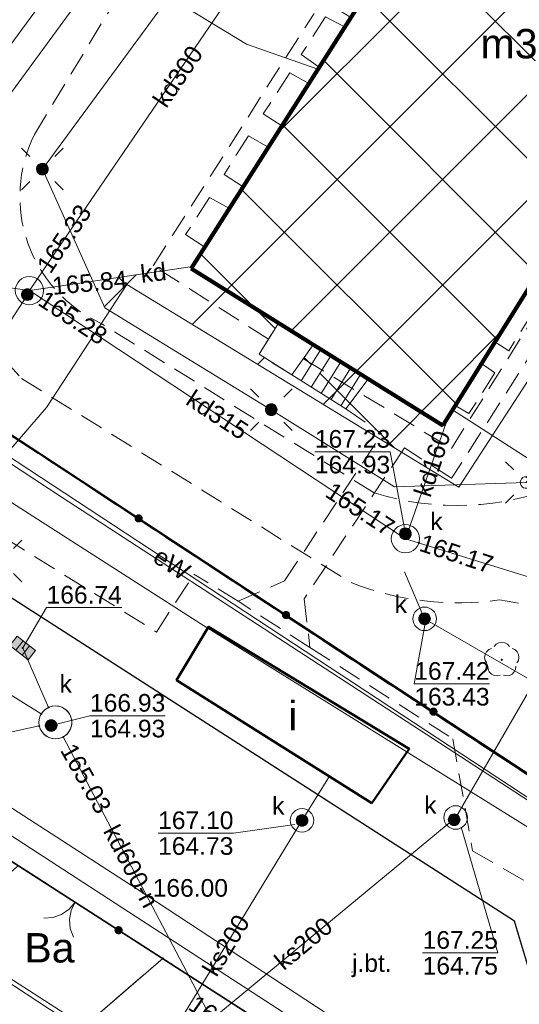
# Model space of a CAD drawing. Extents: x 7513272 to 7513487, y 5698927 to 5699090.
# Tile 3 of 12: x 7513316 to 7513337, y 5698950 to 5698992. Entities that reach past the tile are written whole.
import ezdxf
from ezdxf.enums import TextEntityAlignment as Align

# ---------------------------------------------------------------- set-up
doc = ezdxf.new("R2010")
doc.units = 0
doc.header["$PDSIZE"] = 0.75
doc.linetypes.add('PRZER2-1', pattern=[3, 2, -1])
doc.linetypes.add('PRZER3-1', pattern=[4, 3, -1])
doc.layers.get('0').update_dxf_attribs({"linetype": 'CONTINUOUS'})
doc.layers.add('1 cienka', color=7, linetype='CONTINUOUS', lineweight=9)
doc.layers.add('GUPGSH_O', color=7, linetype='CONTINUOUS', lineweight=0)
for name, color, linetype, lineweight, true_color in [('GEPPGD', 7, 'CONTINUOUS', 18, 0x0a0909), ('GESBZO', 7, 'CONTINUOUS', 50, 0x0a0909), ('GESBZO_O', 7, 'CONTINUOUS', 0, 0x0a0909), ('GESDZI', 7, 'CONTINUOUS', 18, 0x008000), ('GESKLU', 7, 'PRZER3-1', 18, 0x008000), ('GESKLU_O', 7, 'CONTINUOUS', 0, 0x008000), ('GESSCH', 7, 'CONTINUOUS', 18, 0x0a0909), ('GI_OUTLINE', 7, 'CONTINUOUS', 0, 0xa5007c), ('GSLKBR', 7, 'CONTINUOUS', 18, 0x0a0909), ('GSLKOC', 7, 'PRZER2-1', 18, 0x0a0909), ('GSLKOG', 7, 'CONTINUOUS', 35, 0x0a0909), ('GSLKRW', 7, 'CONTINUOUS', 25, 0x0a0909), ('GSPRDL', 7, 'CONTINUOUS', 18, 0x008000), ('GTGTXT', 7, 'CONTINUOUS', 18, 0x0a0909), ('GTGTXT_O', 7, 'CONTINUOUS', 0, 0x0a0909), ('GULCNP', 7, 'CONTINUOUS', 18, 0xd200d2), ('GULENN', 1, 'CONTINUOUS', 18, 0xff0000), ('GULEWN', 1, 'CONTINUOUS', 18, 0xff0000), ('GULEWN_O', 1, 'CONTINUOUS', 0, 0xff0000), ('GULGSP', 7, 'CONTINUOUS', 18, 0xbfbf00), ('GULKDP', 7, 'CONTINUOUS', 18, 0x803300), ('GULKDP_O', 7, 'CONTINUOUS', 0, 0x803300), ('GULKSP', 7, 'CONTINUOUS', 18, 0x803300), ('GULKSP_O', 7, 'CONTINUOUS', 0, 0x803300), ('GULTPR', 7, 'CONTINUOUS', 18, 0xff9100), ('GULWOP', 5, 'CONTINUOUS', 18, 0x0000ff), ('GUPISL', 7, 'CONTINUOUS', 18, 0x0a0909), ('GUPKDN', 7, 'CONTINUOUS', 18, 0x803300), ('GUPKKS', 7, 'CONTINUOUS', 18, 0x0a0909), ('GUPKSD', 7, 'CONTINUOUS', 18, 0x803300), ('GUPKSH_O', 7, 'CONTINUOUS', 0, 0x803300), ('GUPKWB', 7, 'CONTINUOUS', 18, 0x803300), ('GUPKWZ', 7, 'CONTINUOUS', 18, 0x0a0909), ('GUPKWZ_O', 7, 'CONTINUOUS', 0, 0x0a0909), ('GUPWWB', 5, 'CONTINUOUS', 18, 0x0000ff), ('GUSIKP', 7, 'CONTINUOUS', 18, 0x0a0909)]:
    doc.layers.add(name, color=color, linetype=linetype, lineweight=lineweight, true_color=true_color)
doc.layers.add('GUPGSH', color=7, linetype='CONTINUOUS')
doc.layers.add('GUPKSH', color=7, linetype='CONTINUOUS', true_color=0x803300)
doc.styles.add('GEO-INFO', font='arial.ttf')

# ---------------------------------------------------------------- blocks, each defined once
blk = doc.blocks.new('POINT')
at = {"color": 0}
blk.add_point((0, 0), dxfattribs=at)
blk = doc.blocks.new('SPDLP')
blk.add_hatch(color=0).paths.add_polyline_path([(-0.09, 0), (-0.085595, -0.027812), (-0.072812, -0.052901), (-0.052901, -0.072812), (-0.027812, -0.085595), (0, -0.09), (0.027812, -0.085595), (0.052901, -0.072812), (0.072812, -0.052901), (0.085595, -0.027812), (0.09, 0), (0.085595, 0.027812), (0.072812, 0.052901), (0.052901, 0.072812), (0.027812, 0.085595), (0, 0.09), (-0.027812, 0.085595), (-0.052901, 0.072812), (-0.072812, 0.052901), (-0.085595, 0.027812)])
at = {"color": 0}
for points in [[(-1.292703, 0.137547), (-1.355024, 0.389802), (-1.327532, 0.648184), (-1.213525, 0.881678), (-1.026689, 1.062258), (-0.78945, 1.168249), (-0.530282, 1.186929)], [(-0.268652, 1.271938), (-0.048001, 1.40916), (0.20623, 1.462858), (0.463525, 1.426585), (0.693003, 1.304695), (0.867117, 1.11182), (0.964971, 0.871109)], [(1.126667, 0.648554), (1.325358, 0.481106), (1.454989, 0.255912), (1.5, 0), (1.454989, -0.255912), (1.325358, -0.481106), (1.126667, -0.648554)], [(-0.530282, -1.186929), (-0.78945, -1.168249), (-1.026689, -1.062258), (-1.213525, -0.881678), (-1.327532, -0.648184), (-1.355024, -0.389802), (-1.292703, -0.137547)], [(0.964971, -0.871109), (0.867117, -1.11182), (0.693003, -1.304695), (0.463525, -1.426585), (0.20623, -1.462858), (-0.048001, -1.40916), (-0.268652, -1.271938)]]:
    blk.add_lwpolyline(points, dxfattribs=at)
blk = doc.blocks.new('KOLO')
blk.add_hatch(color=0).paths.add_polyline_path([(0, 0.5), (-0.12941, 0.482963), (-0.25, 0.433013), (-0.353553, 0.353553), (-0.433013, 0.25), (-0.482963, 0.12941), (-0.5, 0), (-0.482963, -0.12941), (-0.433013, -0.25), (-0.353553, -0.353553), (-0.25, -0.433013), (-0.12941, -0.482963), (0, -0.5), (0.12941, -0.482963), (0.25, -0.433013), (0.353553, -0.353553), (0.433013, -0.25), (0.482963, -0.12941), (0.5, 0), (0.482963, 0.12941), (0.433013, 0.25), (0.353553, 0.353553), (0.25, 0.433013), (0.12941, 0.482963)])
blk = doc.blocks.new('SLBRA')
at = {"color": 0}
for points in [[(0, 0), (-0.068148, -0.517638), (-0.267949, -1), (-0.585786, -1.414214), (-1, -1.732051)], [(1, -1.732051), (0.585786, -1.414214), (0.267949, -1), (0.068148, -0.517638), (0, 0)]]:
    blk.add_lwpolyline(points, dxfattribs=at)
blk = doc.blocks.new('OKRAG_PELNY')
at = {"true_color": 0xffffff}
blk.add_hatch(color=7, dxfattribs=at).paths.add_polyline_path([(0, 0.5), (-0.12941, 0.482963), (-0.25, 0.433013), (-0.353553, 0.353553), (-0.433013, 0.25), (-0.482963, 0.12941), (-0.5, 0), (-0.482963, -0.12941), (-0.433013, -0.25), (-0.353553, -0.353553), (-0.25, -0.433013), (-0.12941, -0.482963), (0, -0.5), (0.12941, -0.482963), (0.25, -0.433013), (0.353553, -0.353553), (0.433013, -0.25), (0.482963, -0.12941), (0.5, 0), (0.482963, 0.12941), (0.433013, 0.25), (0.353553, 0.353553), (0.25, 0.433013), (0.12941, 0.482963)])
at = {"color": 0}
blk.add_lwpolyline([(0.5, 0), (0.482963, -0.12941), (0.433013, -0.25), (0.353553, -0.353553), (0.25, -0.433013), (0.12941, -0.482963), (0, -0.5), (-0.12941, -0.482963), (-0.25, -0.433013), (-0.353553, -0.353553), (-0.433013, -0.25), (-0.482963, -0.12941), (-0.5, 0), (-0.482963, 0.12941), (-0.433013, 0.25), (-0.353553, 0.353553), (-0.25, 0.433013), (-0.12941, 0.482963), (0, 0.5), (0.12941, 0.482963), (0.25, 0.433013), (0.353553, 0.353553), (0.433013, 0.25), (0.482963, 0.12941)], close=True, dxfattribs=at)
blk = doc.blocks.new('SUSM01_01')
at = {"true_color": 0xffffff}
blk.add_hatch(color=7, dxfattribs=at).paths.add_polyline_path([(0.025882, -0.096593), (0.05, -0.086603), (0.076604, -0.064279), (0.093969, -0.034202), (0.1, 0), (0.095557, 0.029476), (0.082624, 0.056332), (0.062349, 0.078183), (0.036534, 0.093087), (0.007473, 0.09972), (-0.022252, 0.097493), (-0.05, 0.086603), (-0.073305, 0.068017), (-0.090097, 0.043388), (-0.098883, 0.014904), (-0.098883, -0.014904), (-0.090097, -0.043388), (-0.073305, -0.068017), (-0.05, -0.086603), (-0.025882, -0.096593), (0, -0.1), (0.025882, -0.096593), (0.1, 0), (0.093969, -0.034202), (0.076604, -0.064279), (0.05, -0.086603), (0.025882, -0.096593), (0, -0.1), (-0.025882, -0.096593), (-0.05, -0.086603), (-0.073305, -0.068017), (-0.090097, -0.043388), (-0.098883, -0.014904), (-0.098883, 0.014904), (-0.090097, 0.043388), (-0.073305, 0.068017), (-0.05, 0.086603), (-0.022252, 0.097493), (0.007473, 0.09972), (0.036534, 0.093087), (0.062349, 0.078183), (0.082624, 0.056332), (0.095557, 0.029476)])
at = {"color": 0}
for points in [[(-0.353553, 0.353553), (-0.212132, 0.212132)], [(0.353553, 0.353553), (0.212132, 0.212132)], [(-0.353553, -0.353553), (-0.212132, -0.212132)], [(0.353553, -0.353553), (0.212132, -0.212132)]]:
    blk.add_lwpolyline(points, dxfattribs=at)
blk.add_lwpolyline([(0.1, 0), (0.093969, -0.034202), (0.076604, -0.064279), (0.05, -0.086603), (0.025882, -0.096593), (0, -0.1), (-0.025882, -0.096593), (-0.05, -0.086603), (-0.073305, -0.068017), (-0.090097, -0.043388), (-0.098883, -0.014904), (-0.098883, 0.014904), (-0.090097, 0.043388), (-0.073305, 0.068017), (-0.05, 0.086603), (-0.022252, 0.097493), (0.007473, 0.09972), (0.036534, 0.093087), (0.062349, 0.078183), (0.082624, 0.056332), (0.095557, 0.029476)], close=True, dxfattribs=at)
blk = doc.blocks.new('SUUS05')
at = {"true_color": 0xffffff}
blk.add_hatch(color=7, dxfattribs=at).paths.add_polyline_path([(-0.5, 0.25), (-0.5, -0.25), (0.5, -0.25), (0.5, 0.25)])
at = {"color": 0}
blk.add_lwpolyline([(0.5, -0.25), (-0.5, -0.25), (-0.5, 0.25), (0.5, 0.25)], close=True, dxfattribs=at)
for points in [[(-0.175, -0.25), (-0.175, 0.25)], [(0.175, -0.25), (0.175, 0.25)]]:
    blk.add_lwpolyline(points, dxfattribs=at)
blk = doc.blocks.new('EPPGN')
blk.add_hatch(color=0).paths.add_polyline_path([(-0.09, 0), (-0.085595, -0.027812), (-0.072812, -0.052901), (-0.052901, -0.072812), (-0.027812, -0.085595), (0, -0.09), (0.027812, -0.085595), (0.052901, -0.072812), (0.072812, -0.052901), (0.085595, -0.027812), (0.09, 0), (0.085595, 0.027812), (0.072812, 0.052901), (0.052901, 0.072812), (0.027812, 0.085595), (0, 0.09), (-0.027812, 0.085595), (-0.052901, 0.072812), (-0.072812, 0.052901), (-0.085595, 0.027812)])

msp = doc.modelspace()

# ---------------------------------------------------------------- hatches: boundary and pattern name
at = {"layer": '1 cienka'}
h = msp.add_hatch(dxfattribs=at)
h.set_pattern_fill('ANSI37', color=256)
h.paths.add_polyline_path([(7513358.559, 5699017.141), (7513346.962, 5699024.494), (7513344.746, 5699020.933), (7513344.802, 5699020.894), (7513342.855, 5699017.807), (7513342.818, 5699017.833), (7513338.844, 5699011.447), (7513341.113, 5699009.986), (7513339.425, 5699007.33), (7513349.882, 5699000.703), (7513350.945, 5699000.165), (7513352.559, 5699002.885), (7513350.441, 5699004.245)])
h.paths.add_polyline_path([(7513349.882, 5699000.703), (7513339.425, 5699007.33), (7513322.899, 5698981.335), (7513318.642, 5698980.705), (7513319.155, 5698979.562), (7513319.358, 5698979.438), (7513320.093, 5698980.563), (7513331.782, 5698973.426), (7513331.908, 5698973.614), (7513333.056, 5698972.873), (7513333.79, 5698974.966), (7513340.043, 5698984.966), (7513340.043, 5698984.966), (7513341.747, 5698987.693)])
h.paths.add_polyline_path([(7513327.514, 5698976.462), (7513327.937, 5698976.196), (7513328.772, 5698977.533), (7513328.348, 5698977.797)], flags=16)
h.paths.add_polyline_path([(7513328.03, 5698977.996), (7513327.116, 5698976.712), (7513325.725, 5698977.598), (7513326.548, 5698978.921)], flags=16)
h.paths.add_polyline_path([(7513337.312, 5699012.807), (7513340.9, 5699012.807), (7513340.9, 5699013.956), (7513337.312, 5699013.956)], flags=9)
h.paths.add_polyline_path([(7513346.474, 5699024.231), (7513347.34, 5699024.231), (7513347.34, 5699025.082), (7513346.474, 5699025.082)], flags=9)
h.paths.add_polyline_path([(7513347.176, 5699011.483), (7513350.227, 5699011.483), (7513350.227, 5699013.358), (7513347.176, 5699013.358)], flags=24)
h.paths.add_polyline_path([(7513327.907, 5698973.416), (7513331.495, 5698973.416), (7513331.495, 5698974.565), (7513327.907, 5698974.565)], flags=25)
h.paths.add_polyline_path([(7513336.631, 5698991.442), (7513339.212, 5698991.442), (7513339.212, 5698993.358), (7513336.631, 5698993.358)], flags=24)
h.paths.add_polyline_path([(7513316.779, 5698979.897), (7513320.351, 5698980.227), (7513320.246, 5698981.371), (7513316.673, 5698981.041)], flags=9)
h.paths.add_polyline_path([(7513320.551, 5698980.408), (7513322.029, 5698980.577), (7513321.899, 5698981.713), (7513320.421, 5698981.544)], flags=24)
h.paths.add_polyline_path([(7513333.145, 5698971.219), (7513334.137, 5698974.301), (7513333.044, 5698974.653), (7513332.051, 5698971.571)], flags=9)
h.paths.add_polyline_path([(7513334.827, 5698989.838), (7513337.892, 5698989.838), (7513337.892, 5698991.754), (7513334.827, 5698991.754)], flags=24)

# ---------------------------------------------------------------- linework, layer by layer
at = {"layer": '1 cienka', "lineweight": 106}
for p, q in [((7513322.837, 5698981.237, 10.26), (7513341.113, 5699009.986, 10.26)), ((7513349.882, 5699000.703, 10.26), (7513333.536, 5698974.559, 10.26)), ((7513333.536, 5698974.559, 10.26), (7513322.837, 5698981.237, 10.26))]:
    msp.add_line(p, q, dxfattribs=at)
at = {"layer": 'GESBZO', "linetype": 'Continuous', "elevation": 10.26}
for points in [[(7513322.837, 5698981.237), (7513339.41, 5699007.339), (7513349.882, 5699000.703), (7513333.536, 5698974.559)], [(7513330.527, 5698958.497), (7513332.116, 5698960.807), (7513323.574, 5698966.001), (7513322.212, 5698963.733)]]:
    msp.add_lwpolyline(points, close=True, dxfattribs=at)
at = {"layer": 'GESDZI', "linetype": 'Continuous', "elevation": 10.3}
msp.add_lwpolyline([(7513371.83, 5698997.098), (7513399.158, 5699039.406), (7513399.398, 5699040.166), (7513399.468, 5699040.386), (7513396.318, 5699042.406), (7513390.698, 5699046.025), (7513380.559, 5699052.534), (7513374.78, 5699056.254), (7513365.14, 5699062.452), (7513357.461, 5699067.402), (7513357.171, 5699066.942), (7513344.252, 5699046.805), (7513346.052, 5699045.675), (7513335.093, 5699028.378), (7513321.984, 5699035.976), (7513293.345, 5698988.471), (7513344.651, 5698954.767), (7513356.561, 5698973.129)], close=True, dxfattribs=at)
for points in [[(7513344.651, 5698954.767), (7513293.345, 5698988.471), (7513321.984, 5699035.976), (7513328.213, 5699046.485), (7513319.504, 5699052.226)], [(7513315.407, 5699045.989), (7513315.104, 5699040.045), (7513277.536, 5698980.241), (7513278.856, 5698979.391), (7513315.483, 5698955.845), (7513321.623, 5698951.895), (7513336.561, 5698942.286), (7513337.861, 5698944.296), (7513344.651, 5698954.767)], [(7513312.038, 5698952.866), (7513315.483, 5698955.845), (7513321.623, 5698951.895), (7513318.12, 5698948.871)], [(7513318.12, 5698948.871), (7513321.623, 5698951.895), (7513336.561, 5698942.286), (7513334.059, 5698938.402)]]:
    msp.add_lwpolyline(points, dxfattribs=at)
at = {"layer": 'GESKLU', "linetype": 'PRZER3-1', "lineweight": 18, "ltscale": 0.5, "elevation": 10.16}
for points in [[(7513277.536, 5698980.241), (7513278.856, 5698979.391), (7513315.483, 5698955.845), (7513321.623, 5698951.895), (7513336.561, 5698942.286), (7513337.861, 5698944.296), (7513344.651, 5698954.767), (7513293.345, 5698988.471), (7513321.984, 5699035.976), (7513335.093, 5699028.378), (7513346.052, 5699045.675), (7513344.252, 5699046.805), (7513357.171, 5699066.942), (7513357.461, 5699067.402), (7513355.741, 5699068.501), (7513350.982, 5699071.561), (7513346.182, 5699074.65), (7513341.382, 5699077.74), (7513337.782, 5699080.051)], [(7513312.038, 5698952.866), (7513315.483, 5698955.845), (7513321.623, 5698951.895), (7513318.12, 5698948.871)], [(7513318.12, 5698948.871), (7513321.623, 5698951.895), (7513336.561, 5698942.286), (7513334.059, 5698938.402)]]:
    msp.add_lwpolyline(points, dxfattribs=at)
msp.add_lwpolyline([(7513371.83, 5698997.098), (7513399.158, 5699039.406), (7513399.398, 5699040.166), (7513399.468, 5699040.386), (7513396.318, 5699042.406), (7513390.698, 5699046.025), (7513380.559, 5699052.534), (7513374.78, 5699056.254), (7513365.14, 5699062.452), (7513357.461, 5699067.402), (7513357.171, 5699066.942), (7513344.252, 5699046.805), (7513346.052, 5699045.675), (7513335.093, 5699028.378), (7513321.984, 5699035.976), (7513293.345, 5698988.471), (7513344.651, 5698954.767), (7513356.561, 5698973.129)], close=True, dxfattribs=at)
at = {"layer": 'GESSCH', "linetype": 'Continuous', "elevation": 10.26}
for points in [[(7513327.116, 5698976.712), (7513325.725, 5698977.598), (7513326.548, 5698978.921), (7513328.03, 5698977.996)], [(7513329.414, 5698975.269), (7513330.362, 5698976.54), (7513328.03, 5698977.996), (7513327.116, 5698976.712)]]:
    msp.add_lwpolyline(points, close=True, dxfattribs=at)
at = {"layer": 'GESSCH', "linetype": 'Continuous'}
for points in [[(7513328.348, 5698977.797, 10.26), (7513327.514, 5698976.462, 10.26)], [(7513328.772, 5698977.533, 10.26), (7513327.937, 5698976.196, 10.26)], [(7513329.196, 5698977.268, 10.26), (7513328.361, 5698975.93, 10.26)], [(7513329.62, 5698977.003, 10.26), (7513328.784, 5698975.665, 10.26)], [(7513330.044, 5698976.738, 10.26), (7513329.208, 5698975.399, 10.26)]]:
    msp.add_polyline3d(points, dxfattribs=at)
at = {"layer": 'GI_OUTLINE', "color": 224, "linetype": 'Continuous', "true_color": 0xa5007c, "elevation": 100}
msp.add_lwpolyline([(7513344.406, 5699090.134), (7513423.807, 5699037.977), (7513351.062, 5698927.233), (7513271.66, 5698979.39)], close=True, dxfattribs=at)
at = {"layer": 'GSLKBR', "linetype": 'Continuous', "elevation": 10.18}
msp.add_lwpolyline([(7513316.054, 5698955.473), (7513319.728, 5698953.111)], dxfattribs=at)
at = {"layer": 'GSLKOC', "linetype": 'PRZER2-1', "lineweight": 18, "ltscale": 0.5, "elevation": 10.18}
for points in [[(7513329.814, 5699008.994), (7513326.672, 5699010.861, -0.23579), (7513324.142, 5699010.212), (7513320.582, 5699012.327), (7513317.166, 5699006.847), (7513319.331, 5699005.021, -0.389322), (7513319.908, 5699000.456), (7513313.018, 5698989.809), (7513311.911, 5698986.589, 0.221462), (7513312.826, 5698979.641), (7513315.617, 5698976.565), (7513329.665, 5698967.867, 0.12767), (7513335.952, 5698967.142, -0.08952), (7513340.996, 5698965.535), (7513348.76, 5698960.92)], [(7513344.36, 5698980.949), (7513338.636, 5698972.048, -0.174352), (7513330.617, 5698971.699), (7513319.002, 5698978.906, -0.423185), (7513316.163, 5698986.94), (7513320.895, 5698994.766, -0.343472), (7513324.154, 5698995.396), (7513329.589, 5698991.941)]]:
    msp.add_lwpolyline(points, format="xyb", dxfattribs=at)
for points in [[(7513321.218, 5698981.361), (7513328.065, 5698992.091)], [(7513328.546, 5698991.951), (7513327.517, 5698990.338)], [(7513329.362, 5698991.514), (7513328.546, 5698991.951)], [(7513327.517, 5698990.338), (7513328.281, 5698989.812)], [(7513327.038, 5698989.558), (7513325.903, 5698987.821)], [(7513327.835, 5698989.11), (7513327.038, 5698989.558)], [(7513325.903, 5698987.821), (7513326.692, 5698987.309)], [(7513327.619, 5698977.393), (7513333.911, 5698973.586), (7513341.715, 5698986.016), (7513341.571, 5698987.345)], [(7513325.277, 5698986.887), (7513324.231, 5698985.239)], [(7513326.117, 5698986.404), (7513325.277, 5698986.887)], [(7513324.231, 5698985.239), (7513325.049, 5698984.721)], [(7513323.61, 5698984.264), (7513322.599, 5698982.687)], [(7513324.46, 5698983.793), (7513323.61, 5698984.264)], [(7513340.809, 5698983.109), (7513333.915, 5698972.318)], [(7513322.599, 5698982.687), (7513323.418, 5698982.153)], [(7513326.12, 5698978.233), (7513321.218, 5698981.361)], [(7513337.398, 5698979.409), (7513336.349, 5698977.746)], [(7513325.725, 5698977.598), (7513326.548, 5698978.921)], [(7513336.349, 5698977.746), (7513335.76, 5698978.117)], [(7513327.116, 5698976.712), (7513325.725, 5698977.598)], [(7513335.183, 5698977.194), (7513335.762, 5698976.81)], [(7513335.762, 5698976.81), (7513334.653, 5698975.073)], [(7513334.653, 5698975.073), (7513334.071, 5698975.415)], [(7513329.414, 5698975.269), (7513330.95, 5698974.212)], [(7513326.808, 5698967.954), (7513330.95, 5698974.212)], [(7513331.908, 5698973.614), (7513327.646, 5698967.195)], [(7513333.915, 5698972.318), (7513331.908, 5698973.614)], [(7513311.066, 5698972.152), (7513321.357, 5698965.78)], [(7513321.357, 5698965.78), (7513322.951, 5698968.242)], [(7513324.831, 5698967.09), (7513322.951, 5698968.242)], [(7513324.831, 5698967.09), (7513326.808, 5698967.954)], [(7513327.888, 5698965.115), (7513324.831, 5698967.09)], [(7513327.646, 5698967.195), (7513327.888, 5698965.115)], [(7513327.888, 5698965.115), (7513333.967, 5698961.243)], [(7513333.967, 5698961.243), (7513334.811, 5698956.478)], [(7513334.811, 5698956.478), (7513337.468, 5698954.933)]]:
    msp.add_lwpolyline(points, dxfattribs=at)
at = {"layer": 'GSLKOG', "linetype": 'Continuous', "elevation": 10.18}
for points in [[(7513341.21, 5698949.14), (7513344.841, 5698954.727), (7513293.345, 5698988.471), (7513321.94, 5699036.11)], [(7513273.791, 5698982.634), (7513336.561, 5698942.286)]]:
    msp.add_lwpolyline(points, dxfattribs=at)
at = {"layer": 'GSLKRW', "linetype": 'Continuous', "lineweight": 25, "elevation": 10.18}
msp.add_lwpolyline([(7513340.931, 5698949.03), (7513337.225, 5698951.358), (7513336.589, 5698953.477), (7513309.397, 5698970.938), (7513307.453, 5698970.514), (7513293.398, 5698979.376, -0.276758), (7513289.475, 5698987.003, -0.168315), (7513291.384, 5698993.148), (7513302.317, 5699010.034), (7513315.512, 5699030.236)], format="xyb", dxfattribs=at)
at = {"layer": 'GULCNP', "linetype": 'Continuous', "elevation": 10.18}
for points in [[(7513287.184, 5699003.023), (7513291.186, 5699000.249), (7513295.195, 5698997.62), (7513312.374, 5698987.012), (7513323.753, 5699002.461), (7513334.197, 5698999.129)], [(7513333.456, 5698997.962), (7513324.233, 5699001.102), (7513312.704, 5698985.372), (7513294.555, 5698996.61), (7513290.536, 5698999.239), (7513286.481, 5699001.954)]]:
    msp.add_lwpolyline(points, dxfattribs=at)
at = {"layer": 'GULENN', "linetype": 'Continuous', "elevation": 10.18}
msp.add_lwpolyline([(7513327.824, 5699003.014), (7513323.469, 5698994.95), (7513316.503, 5698985.47), (7513319.155, 5698979.562), (7513326.241, 5698975.237), (7513331.48, 5698971.951), (7513337.089, 5698972.141), (7513343.716, 5698981.328), (7513346.764, 5698985.867), (7513349.717, 5698990.675), (7513353.594, 5698996.989), (7513356.363, 5699001.707), (7513351.368, 5699005.557)], dxfattribs=at)
at = {"layer": 'GULEWN', "linetype": 'Continuous', "elevation": 10.18}
for points in [[(7513412.437, 5699045.446), (7513405.226, 5699035.313), (7513395.327, 5699019.265), (7513392.52, 5699014.999), (7513385.178, 5699003.574), (7513381.33, 5698997.361), (7513376.294, 5698989.807), (7513351.088, 5698949.958), (7513343.543, 5698954.538), (7513292.932, 5698987.786), (7513292.247, 5698988.199), (7513292.66, 5698988.884), (7513303.76, 5699007.297), (7513311.408, 5699020.89), (7513311.192, 5699021.107), (7513307.05, 5699025.277), (7513303.37, 5699027.664)], [(7513317.447, 5699019.364), (7513314.547, 5699013.811), (7513312.064, 5699009.677), (7513305.367, 5699000.033), (7513302.311, 5698992.656), (7513297.312, 5698984.675), (7513317.337, 5698971.507), (7513335.433, 5698959.749), (7513349.079, 5698950.877), (7513350.345, 5698950.177), (7513353.06, 5698948.604), (7513361.247, 5698942.739)]]:
    msp.add_lwpolyline(points, dxfattribs=at)
at = {"layer": 'GULGSP', "linetype": 'Continuous', "elevation": 10.18}
msp.add_lwpolyline([(7513341.754, 5698937.368), (7513338.114, 5698943.317), (7513320.446, 5698954.896), (7513284.58, 5698978.084), (7513277.831, 5698982.384)], dxfattribs=at)
at = {"layer": 'GULKDP', "linetype": 'Continuous', "elevation": 10.18}
for points in [[(7513317.15, 5698982.06), (7513336.092, 5699009.823)], [(7513280.214, 5698985.211), (7513315.95, 5698980.3)], [(7513280.114, 5698984.93), (7513316.456, 5698962.3)], [(7513315.95, 5698980.3), (7513317.15, 5698982.06)], [(7513322.891, 5698981.333), (7513318, 5698980.61)], [(7513315.95, 5698980.3), (7513318, 5698980.61)], [(7513351.6, 5698960.78), (7513343.32, 5698966.22), (7513331.95, 5698969.75), (7513315.95, 5698980.3)], [(7513333.79, 5698974.966), (7513332.57, 5698971.49)], [(7513331.95, 5698969.75), (7513332.57, 5698971.49)], [(7513316.769, 5698962.571), (7513315.871, 5698964.62), (7513315.664, 5698965.1)], [(7513312.086, 5698960.855), (7513312.393, 5698960.925), (7513316.366, 5698961.782)], [(7513317.391, 5698961.319), (7513327.009, 5698943.032)]]:
    msp.add_lwpolyline(points, dxfattribs=at)
at = {"layer": 'GULKSP', "linetype": 'Continuous', "elevation": 10.18}
for points in [[(7513321.132, 5698947.176), (7513334.09, 5698957.89), (7513338.552, 5698965.586), (7513345.62, 5698979.75), (7513353.03, 5698991.87), (7513360.221, 5699003.043)], [(7513337.511, 5698963.603), (7513332.765, 5698966.345), (7513331.916, 5698968.333)], [(7513319.47, 5698948.25), (7513297.584, 5698962.361)], [(7513321.08, 5698947.14), (7513327.55, 5698957.77), (7513328.714, 5698959.647)]]:
    msp.add_lwpolyline(points, dxfattribs=at)
at = {"layer": 'GULTPR', "linetype": 'Continuous', "elevation": 10.18}
for points in [[(7513339.031, 5698935.136), (7513338.129, 5698940.756), (7513336.265, 5698943.355), (7513336.237, 5698943.437), (7513274.413, 5698983.581)], [(7513302.762, 5698958.96), (7513303.084, 5698959.344), (7513305.414, 5698961.594), (7513307.984, 5698963.744), (7513310.894, 5698968.644), (7513316.673, 5698975.333), (7513320.093, 5698980.563), (7513334.222, 5698971.936), (7513341.462, 5698983.076), (7513355.567, 5698974.03), (7513353.661, 5698970.378), (7513333.881, 5698940.416), (7513333.018, 5698939.085)]]:
    msp.add_lwpolyline(points, dxfattribs=at)
at = {"layer": 'GULWOP', "linetype": 'Continuous', "elevation": 10.18}
for points in [[(7513292.461, 5699011.057), (7513305.547, 5699002.704), (7513325.185, 5698990.787), (7513328.22, 5698989.716)], [(7513293.749, 5698984.943), (7513295.735, 5698983.561), (7513295.854, 5698983.372), (7513304.042, 5698978.416), (7513323.243, 5698966.125), (7513338.622, 5698956.576), (7513345.85, 5698951.93), (7513346.541, 5698950.777), (7513337.552, 5698936.107)], [(7513333.96, 5698975.237), (7513343.703, 5698968.97), (7513340.033, 5698963.421), (7513342.81, 5698961.154), (7513343.14, 5698960.92), (7513344.032, 5698960.517), (7513343.646, 5698959.982), (7513343.85, 5698959.16), (7513343.646, 5698959.982), (7513348.41, 5698957.49), (7513348.282, 5698957.284), (7513348.41, 5698957.49), (7513350.87, 5698955.53)], [(7513333.96, 5698975.237), (7513343.703, 5698968.97), (7513340.033, 5698963.421), (7513342.81, 5698961.154), (7513343.14, 5698960.92), (7513344.032, 5698960.517), (7513343.646, 5698959.982), (7513348.282, 5698957.284)]]:
    msp.add_lwpolyline(points, dxfattribs=at)
at = {"layer": 'GUPKDN', "lineweight": 18, "elevation": 10.28, "flags": 128}
msp.add_lwpolyline([(7513317.055, 5698962.635, -0.57735), (7513317.661, 5698961.585, -1.732051)], format="xyb", close=True, dxfattribs=at)
at = {"layer": 'GUPKSH_O', "linetype": 'Continuous', "lineweight": 0, "elevation": 10.8, "flags": 128}
for points in [[(7513311.39, 5698978.173), (7513314.593, 5698978.173), (7513315.866, 5698980.116)], [(7513328.098, 5698973.448), (7513331.302, 5698973.448), (7513331.95, 5698969.96)], [(7513328.098, 5698973.448), (7513331.302, 5698973.448)], [(7513319.883, 5698966.822), (7513316.679, 5698966.822), (7513315.664, 5698965.1)], [(7513335.531, 5698963.576), (7513332.328, 5698963.576), (7513332.783, 5698966.068)], [(7513332.328, 5698963.576), (7513335.531, 5698963.576)], [(7513321.731, 5698962.22), (7513318.527, 5698962.22), (7513316.876, 5698961.803)], [(7513318.527, 5698962.22), (7513321.731, 5698962.22)], [(7513321.427, 5698957.225), (7513324.63, 5698957.225), (7513327.248, 5698957.592)], [(7513321.427, 5698957.225), (7513324.63, 5698957.225), (7513327.248, 5698957.592)], [(7513332.683, 5698952.135), (7513335.886, 5698952.135), (7513334.325, 5698957.481)], [(7513332.683, 5698952.135), (7513335.886, 5698952.135), (7513334.325, 5698957.481)], [(7513321.427, 5698957.225), (7513324.63, 5698957.225)], [(7513321.427, 5698957.225), (7513324.63, 5698957.225)], [(7513332.683, 5698952.135), (7513335.886, 5698952.135)], [(7513332.683, 5698952.135), (7513335.886, 5698952.135)]]:
    msp.add_lwpolyline(points, dxfattribs=at)
at = {"layer": 'GUSIKP', "color": 36, "linetype": 'Continuous', "true_color": 0x803300, "elevation": 10.22}
for points in [[(7513315.95, 5698979.7, -1), (7513315.95, 5698980.9, -1)], [(7513331.95, 5698969.15, -1), (7513331.95, 5698970.35, -1)], [(7513332.77, 5698965.84, -1), (7513332.77, 5698966.84, -1)], [(7513317.055, 5698962.635, -1), (7513317.055, 5698961.235, -1)], [(7513327.55, 5698957.27, -1), (7513327.55, 5698958.27, -1)], [(7513334.09, 5698957.39, -1), (7513334.09, 5698958.39, -1)]]:
    msp.add_lwpolyline(points, format="xyb", close=True, dxfattribs=at)

# ---------------------------------------------------------------- block references
at = {"layer": 'GEPPGD', "color": 96, "true_color": 0x008000, "xscale": 0.5, "yscale": 0.5, "rotation": 90}
msp.add_blockref('EPPGN', (7513321.623, 5698951.895, 10.32), dxfattribs=at)
at = {"layer": 'GSLKBR', "xscale": 0.75, "yscale": 0.75, "rotation": 327.2580177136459}
msp.add_blockref('SLBRA', (7513317.891, 5698954.292, 10.18), dxfattribs=at)
at = {"layer": 'GSLKOG', "xscale": 0.35, "yscale": 0.35, "rotation": 90}
for p in [(7513320.599, 5698970.612, 10.18), (7513326.872, 5698966.501, 10.18), (7513333.145, 5698962.391, 10.18), (7513319.743, 5698953.097, 10.18)]:
    msp.add_blockref('KOLO', p, dxfattribs=at)
at = {"layer": 'GSPRDL', "xscale": 0.5, "yscale": 0.5, "rotation": 90}
msp.add_blockref('SPDLP', (7513336.052, 5698964.596, 10.12), dxfattribs=at)
at = {"layer": 'GTGTXT', "rotation": 90}
msp.add_blockref('POINT', (7513329.679, 5698951.323, 10.01), dxfattribs=at)
at = {"layer": 'GUPGSH', "xscale": 0.09, "yscale": 0.09, "rotation": 90}
msp.add_blockref('KOLO', (7513320.446, 5698954.896, 10.24), dxfattribs=at)
at = {"layer": 'GUPISL', "rotation": 90}
for name, p, xscale, yscale in [('SUSM01_01', (7513316.503, 5698985.47, 10.24), 2.5, 2.5), ('OKRAG_PELNY', (7513316.503, 5698985.47, 10.24), 0.5, 0.5), ('SUSM01_01', (7513326.241, 5698975.237, 10.24), 2.5, 2.5), ('OKRAG_PELNY', (7513326.241, 5698975.237, 10.24), 0.5, 0.5), ('SUSM01_01', (7513337.089, 5698972.141, 10.24), 2.5, 2.5), ('SUSM01_01', (7513314.743, 5698968.804, 10.24), 2.5, 2.5)]:
    msp.add_blockref(name, p, dxfattribs=dict(at, xscale=xscale, yscale=yscale))
at = {"layer": 'GUPKKS', "rotation": 321.8285495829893}
msp.add_blockref('SUUS05', (7513315.664, 5698965.1, 10.24), dxfattribs=at)
at = {"layer": 'GUPKSD', "xscale": 0.5, "yscale": 0.5, "rotation": 90}
msp.add_blockref('POINT', (7513317.055, 5698961.935, 10.24), dxfattribs=at)
at = {"layer": 'GUPKSH', "xscale": 0.09, "yscale": 0.09, "rotation": 90}
for p in [(7513316.288, 5698980.796, 10.24), (7513316.543, 5698980.39, 10.24), (7513315.86, 5698980.13, 10.24), (7513316.45, 5698979.97, 10.24), (7513331.45, 5698970.08, 10.24), (7513331.95, 5698969.96, 10.24), (7513332.523, 5698969.572, 10.24), (7513332.765, 5698966.345, 10.24), (7513315.664, 5698965.1, 10.24), (7513315.871, 5698964.62, 10.24), (7513316.769, 5698962.571, 10.24), (7513316.456, 5698962.3, 10.24), (7513316.366, 5698961.782, 10.24), (7513316.876, 5698961.803, 10.24), (7513317.391, 5698961.319, 10.24), (7513327.552, 5698957.765, 10.24), (7513334.09, 5698957.89, 10.24)]:
    msp.add_blockref('KOLO', p, dxfattribs=at)
at = {"layer": 'GUPKWB', "rotation": 90}
for p in [(7513322.891, 5698981.333, 10.24), (7513333.79, 5698974.966, 10.24), (7513328.714, 5698959.647, 10.24)]:
    msp.add_blockref('POINT', p, dxfattribs=at)
at = {"layer": 'GUPKWZ', "xscale": 0.5, "yscale": 0.5, "rotation": 90}
for p in [(7513315.86, 5698980.13, 10.25), (7513331.95, 5698969.96, 10.25), (7513332.765, 5698966.345, 10.25), (7513316.876, 5698961.803, 10.25), (7513327.552, 5698957.765, 10.25), (7513334.025, 5698957.796, 10.25)]:
    msp.add_blockref('OKRAG_PELNY', p, dxfattribs=at)
at = {"layer": 'GUPWWB', "rotation": 90}
for p in [(7513328.22, 5698989.716, 10.24), (7513333.96, 5698975.237, 10.24)]:
    msp.add_blockref('POINT', p, dxfattribs=at)

# ---------------------------------------------------------------- texts
at = {"layer": 'GESBZO_O', "lineweight": 0, "style": 'GEO-INFO'}
for s, p in [('m3', (7513336.359, 5698990.805, 10.8)), ('i', (7513327.164, 5698962.217, 10.8))]:
    msp.add_text(s, height=1.25, dxfattribs=at).set_placement(p, align=Align.MIDDLE_CENTER)
at = {"layer": 'GESKLU_O', "lineweight": 0, "style": 'GEO-INFO'}
msp.add_text('Ba', height=1.25, dxfattribs=at).set_placement((7513316.803, 5698952.348, 10.8), align=Align.MIDDLE_CENTER)
at = {"layer": 'GTGTXT_O', "lineweight": 0, "style": 'GEO-INFO'}
msp.add_text('j.bt.', height=0.75, dxfattribs=at).set_placement((7513329.679, 5698951.323, 10.8))
at = {"layer": 'GULEWN_O', "lineweight": 0, "style": 'GEO-INFO'}
msp.add_text('eW', height=0.75, rotation=326.6978, dxfattribs=at).set_placement((7513322.008, 5698968.685, 10.8), align=Align.MIDDLE_CENTER)
at = {"layer": 'GULKDP_O', "lineweight": 0, "style": 'GEO-INFO'}
for s, rotation, p in [('kd300', 55.8149, (7513322.266, 5698989.413, 10.8)), ('kd', 6.5297, (7513321.224, 5698981.066, 10.8)), ('kd315', 326.6001, (7513323.95, 5698975.025, 10.8)), ('kd160', 72.1572, (7513333.09, 5698972.938, 10.8)), ('kd600-n', 297.7427, (7513320.285, 5698955.817, 10.8))]:
    msp.add_text(s, height=0.75, rotation=rotation, dxfattribs=at).set_placement(p, align=Align.MIDDLE_CENTER)
at = {"layer": 'GULKSP_O', "lineweight": 0, "style": 'GEO-INFO'}
for rotation, p in [(58.673, (7513324.315, 5698952.455, 10.8)), (39.5868, (7513327.611, 5698952.533, 10.8))]:
    msp.add_text('ks200', height=0.75, rotation=rotation, dxfattribs=at).set_placement(p, align=Align.MIDDLE_CENTER)
at = {"layer": 'GUPGSH_O', "color": 18, "lineweight": 0, "true_color": 0x0a0909, "style": 'GEO-INFO'}
msp.add_text('166.00', height=0.75, dxfattribs=at).set_placement((7513321.196, 5698954.896, 10.8), align=Align.MIDDLE_LEFT)
at = {"layer": 'GUPKSH_O', "lineweight": 0, "style": 'GEO-INFO'}
for s, rotation, p in [('165.33', 56.0742, (7513316.529, 5698981.181, 10.8)), ('165.84', 5.2793, (7513316.916, 5698980.491, 10.8)), ('165.28', 326.6104, (7513316.466, 5698980.035, 10.8)), ('165.17', 326.9314, (7513328.687, 5698971.885, 10.8)), ('165.17', 341.9985, (7513332.602, 5698969.605, 10.8)), ('166.74', 360, (7513316.679, 5698967.365, 10.8)), ('165.03', 299.6662, (7513317.563, 5698960.943, 10.8)), ('164.66', 325.5495, (7513322.867, 5698950.069, 10.8))]:
    msp.add_text(s, height=0.75, rotation=rotation, dxfattribs=at).set_placement(p, align=Align.MIDDLE_LEFT)
for s, p in [('167.23', (7513328.098, 5698973.621, 10.8)), ('164.93', (7513328.098, 5698972.526, 10.8)), ('167.42', (7513332.328, 5698963.748, 10.8)), ('163.43', (7513332.328, 5698962.653, 10.8)), ('166.93', (7513318.527, 5698962.393, 10.8)), ('164.93', (7513318.527, 5698961.298, 10.8)), ('167.10', (7513321.427, 5698957.398, 10.8)), ('167.10', (7513321.427, 5698957.398, 10.8)), ('164.73', (7513321.427, 5698956.303, 10.8)), ('164.73', (7513321.427, 5698956.303, 10.8)), ('167.25', (7513332.683, 5698952.307, 10.8)), ('167.25', (7513332.683, 5698952.307, 10.8)), ('164.75', (7513332.683, 5698951.212, 10.8)), ('164.75', (7513332.683, 5698951.212, 10.8))]:
    msp.add_text(s, height=0.75, rotation=360, dxfattribs=at).set_placement(p)
at = {"layer": 'GUPKWZ_O', "lineweight": 0, "style": 'GEO-INFO'}
msp.add_text('k', height=0.75, rotation=360, dxfattribs=at).set_placement((7513333.535, 5698970.113, 10.8), align=Align.RIGHT)
for p in [(7513332.015, 5698966.595, 10.8), (7513317.756, 5698963.203, 10.8), (7513326.802, 5698958.015, 10.8), (7513333.275, 5698958.046, 10.8)]:
    msp.add_text('k', height=0.75, dxfattribs=at).set_placement(p, align=Align.RIGHT)

doc.saveas('drawing.dxf')
